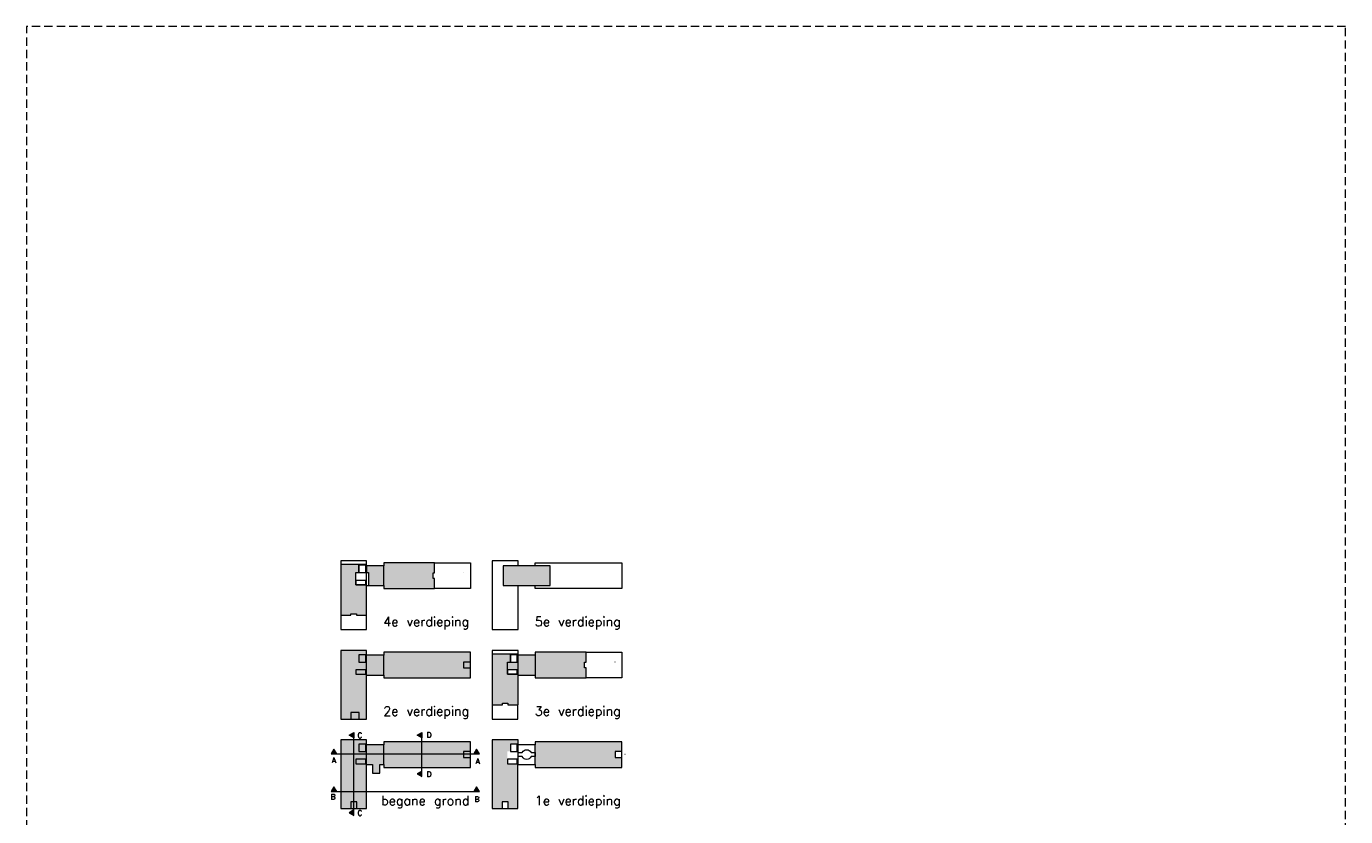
# Model space of a CAD drawing. Header units: millimetres. Extents: x -3350 to 1628655, y -3400 to 242269.
# Tile 40 of 73: x 457064 to 506796, y 212460 to 242269. Entities that reach past the tile are written whole.
import ezdxf

# ---------------------------------------------------------------- set-up
doc = ezdxf.new("R2010")
doc.units = ezdxf.units.MM
doc.header["$MEASUREMENT"] = 0
doc.linetypes.add('B0703', pattern=[468.700004, 312.5, -156.200004])
for name, color, linetype in [('0 2D arcering', 7, 'Continuous'), ('99 2D tek aankleding 2D arcering', 7, 'Continuous'), ('Demolished_0', 7, 'Continuous'), ('Z Ruimtebenaming fase 1', 7, 'Continuous')]:
    doc.layers.add(name, color=color, linetype=linetype)

msp = doc.modelspace()

# ---------------------------------------------------------------- hatches: boundary and pattern name
at = {"layer": '0 2D arcering', "linetype": 'Continuous', "lineweight": 0}
for points in [[(469407.7, 215638.3), (469407.7, 215432.1), (469229.1, 215535.2)], [(471967.9, 215638.3), (471967.9, 215432.1), (471789.3, 215535.2)], [(468556.2, 214828.6), (468762.4, 214828.6), (468659.3, 215007.1)], [(473932.9, 214828.6), (474139.1, 214828.6), (474036, 215007.1)], [(471967.9, 213970.2), (471967.9, 214176.4), (471789.3, 214073.3)], [(468556.2, 213404.3), (468762.4, 213404.3), (468659.3, 213582.8)], [(473932.9, 213404.3), (474139.1, 213404.3), (474036, 213582.8)], [(469407.7, 212504.4), (469407.7, 212710.6), (469229.1, 212607.5)]]:
    msp.add_hatch(color=9, dxfattribs=at).paths.add_polyline_path(points)
at = {"layer": '99 2D tek aankleding 2D arcering', "linetype": 'Continuous', "lineweight": 0, "true_color": 0xb07cd8}
for points in [[(468915.6, 221967.5), (468915.6, 220053.5), (469293.6, 220053.5), (469293.6, 220109.7), (469506.6, 220109.7), (469506.6, 220053.5), (469881.6, 220053.5), (469881.6, 221175.5), (469887.6, 221175.5), (469887.6, 221205.5), (469482.6, 221205.5), (469482.6, 221666.7), (469601.1, 221666.7), (469601.1, 221967.5)], [(469887.6, 221666.7), (469962.6, 221666.7), (469962.6, 221175.7), (469961.8, 221175.5), (470535.6, 221175.5), (470535.6, 221066), (472449.6, 221066), (472449.6, 221444), (472393.4, 221444), (472393.4, 221657), (472449.6, 221657), (472449.6, 222035), (470535.6, 222035), (470535.6, 221925.5), (469887.6, 221925.5)], [(474627.9, 218592.5), (474627.9, 216678.5), (475005.9, 216678.5), (475005.9, 216734.7), (475218.9, 216734.7), (475218.9, 216678.5), (475596.9, 216678.5), (475596.9, 217830.5), (475194.9, 217830.5), (475194.9, 218291.7), (475313.4, 218291.7), (475313.4, 218592.5)], [(474627.9, 212763.5), (475003.6, 212763.5), (475003.6, 213015.5), (475228.6, 213015.5), (475228.6, 212763.5), (475593.9, 212763.5), (475593.9, 214455.5), (475194.9, 214455.5), (475194.9, 214916.7), (475313.4, 214916.7), (475313.4, 215190.5), (475596.9, 215190.5), (475596.9, 215352.5), (474627.9, 215352.5)], [(476247.9, 214428.5), (476247.9, 214316), (479511.9, 214316), (479511.9, 214691.7), (479259.9, 214691.7), (479259.9, 214916.7), (479511.9, 214916.7), (479511.9, 215285), (476247.9, 215285), (476247.9, 215172.5), (476247.9, 214879.2)]]:
    msp.add_hatch(color=203, dxfattribs=at).paths.add_polyline_path(points)
at = {"layer": '99 2D tek aankleding 2D arcering', "linetype": 'Continuous', "lineweight": 0, "true_color": 0xd1d7d8}
for points in [[(476803.6, 221925.5), (475041.1, 221925.5), (475041.1, 221175.5), (476803.6, 221175.5)], [(469884.6, 218727.5), (468915.6, 218727.5), (468915.6, 216138.5), (469291.4, 216138.5), (469606.4, 216138.5), (469881.6, 216138.5), (469881.6, 217800.5), (470535.6, 217800.5), (470535.6, 217691), (473799.6, 217691), (473799.6, 218066.7), (473799.6, 218291.7), (473799.6, 218294.1), (473799.6, 218660), (470535.6, 218660), (470535.6, 218550.5), (469884.6, 218550.5)], [(478161.9, 218069), (478105.6, 218069), (478105.6, 218282), (478161.9, 218282), (478161.9, 218660), (476247.9, 218660), (476247.9, 218550.5), (475596.9, 218550.5), (475596.9, 218592.5), (475313.4, 218592.5), (475313.4, 218565.5), (475569.9, 218565.5), (475569.9, 218291.7), (475313.4, 218291.7), (475194.9, 218291.7), (475194.9, 217996.5), (475569.9, 217996.5), (475569.9, 217830.5), (475596.9, 217830.5), (475596.9, 217800.5), (476247.9, 217800.5), (476247.9, 217691), (478161.9, 217691)], [(468915.6, 212763.5), (469881.6, 212763.5), (469881.6, 214428.5), (470112.7, 214428.5), (470112.6, 214103), (470382.6, 214103), (470382.6, 214428.5), (470535.6, 214428.5), (470535.6, 214316), (473799.6, 214316), (473799.6, 215285), (470535.6, 215285), (470535.6, 215172.5), (469884.6, 215172.5), (469884.6, 215352.5), (468915.6, 215352.5)]]:
    msp.add_hatch(color=254, dxfattribs=at).paths.add_polyline_path(points)

# ---------------------------------------------------------------- linework, layer by layer
at = {"color": 9, "linetype": 'Continuous', "lineweight": 0}
for p, q in [((469887.6, 221178.5), (469887.6, 221922.5)), ((470535.6, 221175.5), (470535.6, 221925.5)), ((469887.6, 217803.5), (469887.6, 218547.5)), ((470535.6, 217803.5), (470535.6, 218547.5)), ((475599.9, 217803.5), (475599.9, 218547.5)), ((476259.9, 217800.5), (476259.9, 218548.2)), ((469407.7, 212607.5), (469407.7, 215535.2)), ((471967.9, 214009.3), (471967.9, 215535.2)), ((469887.6, 214428.5), (469887.6, 215172.5)), ((470535.6, 214428.5), (470535.6, 215172.5)), ((475599.9, 214428.5), (475599.9, 215172.5)), ((476247.9, 214428.5), (476247.9, 215172.5)), ((468662, 214828.6), (474052.8, 214828.6)), ((468827.5, 214828.6), (473881.9, 214828.6)), ((468662, 213404.3), (474052.8, 213404.3))]:
    msp.add_line(p, q, dxfattribs=at)
at = {"color": 1, "linetype": 'B0703', "lineweight": 0, "flags": 128}
msp.add_lwpolyline([(506796, 242269), (457063.5, 242269), (457063.5, 181202.7), (506796, 181202.7)], close=True, dxfattribs=at)
at = {"color": 9, "linetype": 'Continuous', "lineweight": 0}
for points in [[(469884.6, 221967.5), (469884.6, 222102.5), (468915.6, 222102.5), (468915.6, 221967.5)], [(472449.6, 222035), (473799.6, 222035), (473799.6, 221066), (472449.6, 221066)], [(475596.9, 221925.5), (475596.9, 222102.5), (474627.9, 222102.5), (474627.9, 219513.5), (475596.9, 219513.5), (475596.9, 221175.5)], [(476247.9, 221925.5), (476247.9, 222035), (479511.9, 222035), (479511.9, 221066), (476247.9, 221066), (476247.9, 221175.5)], [(468915.6, 220053.5), (468915.6, 219513.5), (469881.6, 219513.5), (469881.6, 220053.5)], [(475596.9, 218592.5), (475596.9, 218727.5), (474627.9, 218727.5), (474627.9, 218592.5)], [(478161.9, 218660), (479511.9, 218660), (479511.9, 217691), (478161.9, 217691)], [(474627.9, 216678.5), (474627.9, 216138.5), (475593.9, 216138.5), (475593.9, 216678.5)]]:
    msp.add_lwpolyline(points, dxfattribs=at)
for points in [[(468915.6, 220053.5), (469293.6, 220053.5), (469293.6, 220109.7), (469506.6, 220109.7), (469506.6, 220053.5), (469881.6, 220053.5), (469881.6, 221175.5), (470535.6, 221175.5), (470535.6, 221066), (472449.6, 221066), (472449.6, 221444), (472393.4, 221444), (472393.4, 221657), (472449.6, 221657), (472449.6, 222035), (470535.6, 222035), (470535.6, 221925.5), (469884.6, 221925.5), (469884.6, 221967.5), (468915.6, 221967.5)], [(469601.1, 221666.7), (469857.6, 221666.7), (469857.6, 221940.5), (469601.1, 221940.5)], [(475041.1, 221175.5), (476803.6, 221175.5), (476803.6, 221925.5), (475041.1, 221925.5)], [(469482.6, 221205.5), (469857.6, 221205.5), (469857.6, 221371.5), (469482.6, 221371.5)], [(468915.6, 216138.5), (469881.6, 216138.5), (469881.6, 217800.5), (470535.6, 217800.5), (470535.6, 217691), (473799.6, 217691), (473799.6, 218660), (470535.6, 218660), (470535.6, 218550.5), (469884.6, 218550.5), (469884.6, 218727.5), (468915.6, 218727.5)], [(469601.1, 218291.7), (469857.6, 218291.7), (469857.6, 218565.5), (469601.1, 218565.5)], [(474627.9, 216678.5), (475005.9, 216678.5), (475005.9, 216734.7), (475218.9, 216734.7), (475218.9, 216678.5), (475596.9, 216678.5), (475596.9, 217800.5), (476247.9, 217800.5), (476247.9, 217691), (478161.9, 217691), (478161.9, 218069), (478105.6, 218069), (478105.6, 218282), (478161.9, 218282), (478161.9, 218660), (476247.9, 218660), (476247.9, 218550.5), (475596.9, 218550.5), (475596.9, 218592.5), (474627.9, 218592.5)], [(475313.4, 218291.7), (475569.9, 218291.7), (475569.9, 218565.5), (475313.4, 218565.5)], [(469482.6, 217830.5), (469857.6, 217830.5), (469857.6, 217996.5), (469482.6, 217996.5)], [(473547.6, 218066.7), (473799.6, 218066.7), (473799.6, 218291.7), (473547.6, 218291.7)], [(475194.9, 217830.5), (475569.9, 217830.5), (475569.9, 217996.5), (475194.9, 217996.5)], [(469291.4, 216138.5), (469606.4, 216138.5), (469606.4, 216390.5), (469291.4, 216390.5)], [(468915.6, 212763.5), (469881.6, 212763.5), (469881.6, 214428.5), (470112.7, 214428.5), (470112.6, 214103), (470382.6, 214103), (470382.6, 214428.5), (470535.6, 214428.5), (470535.6, 214316), (473799.6, 214316), (473799.6, 215285), (470535.6, 215285), (470535.6, 215172.5), (469884.6, 215172.5), (469884.6, 215352.5), (468915.6, 215352.5)], [(474627.9, 212763.5), (475593.9, 212763.5), (475593.9, 214428.5), (476247.9, 214428.5), (476247.9, 214316), (479511.9, 214316), (479511.9, 215285), (476247.9, 215285), (476247.9, 215172.5), (475596.9, 215172.5), (475596.9, 215352.5), (474627.9, 215352.5)], [(469601.1, 214916.7), (469857.6, 214916.7), (469857.6, 215190.5), (469601.1, 215190.5)], [(473547.6, 214691.7), (473799.6, 214691.7), (473799.6, 214916.7), (473547.6, 214916.7)], [(475313.4, 214916.7), (475569.9, 214916.7), (475569.9, 215190.5), (475313.4, 215190.5)], [(479259.9, 214691.7), (479511.9, 214691.7), (479511.9, 214916.7), (479259.9, 214916.7)], [(469482.6, 214455.5), (469857.6, 214455.5), (469857.6, 214621.5), (469482.6, 214621.5)], [(475194.9, 214455.5), (475569.9, 214455.5), (475569.9, 214621.5), (475194.9, 214621.5)], [(469291.4, 212763.5), (469516.4, 212763.5), (469516.4, 213015.5), (469291.4, 213015.5)], [(475003.6, 212763.5), (475228.6, 212763.5), (475228.6, 213015.5), (475003.6, 213015.5)]]:
    msp.add_lwpolyline(points, close=True, dxfattribs=at)
msp.add_lwpolyline([(475599.9, 214879.2), (475756.4, 214879.2, -0.6343582), (476088.4, 214879.2), (476247.9, 214879.2), (476247.9, 214721.7), (476088.4, 214721.7, -0.6309128), (475756.4, 214721.7), (475599.9, 214721.7)], format="xyb", close=True, dxfattribs=at)
at = {"layer": '0 2D arcering', "color": 9, "linetype": 'Continuous', "lineweight": 0, "flags": 128}
for points in [[(469407.7, 215638.3), (469407.7, 215432.1), (469229.1, 215535.2)], [(471967.9, 215638.3), (471967.9, 215432.1), (471789.3, 215535.2)], [(468556.2, 214828.6), (468762.4, 214828.6), (468659.3, 215007.1)], [(473932.9, 214828.6), (474139.1, 214828.6), (474036, 215007.1)], [(471967.9, 213970.2), (471967.9, 214176.4), (471789.3, 214073.3)], [(468556.2, 213404.3), (468762.4, 213404.3), (468659.3, 213582.8)], [(473932.9, 213404.3), (474139.1, 213404.3), (474036, 213582.8)], [(469407.7, 212504.4), (469407.7, 212710.6), (469229.1, 212607.5)]]:
    msp.add_lwpolyline(points, close=True, dxfattribs=at)
at = {"layer": '99 2D tek aankleding 2D arcering', "color": 9, "linetype": 'Continuous', "lineweight": 0, "flags": 128}
for points in [[(468915.6, 221967.5), (468915.6, 220053.5), (469293.6, 220053.5), (469293.6, 220109.7), (469506.6, 220109.7), (469506.6, 220053.5), (469881.6, 220053.5), (469881.6, 221175.5), (469887.6, 221175.5), (469887.6, 221205.5), (469482.6, 221205.5), (469482.6, 221666.7), (469601.1, 221666.7), (469601.1, 221967.5)], [(469887.6, 221666.7), (469962.6, 221666.7), (469962.6, 221175.7), (469961.8, 221175.5), (470535.6, 221175.5), (470535.6, 221066), (472449.6, 221066), (472449.6, 221444), (472393.4, 221444), (472393.4, 221657), (472449.6, 221657), (472449.6, 222035), (470535.6, 222035), (470535.6, 221925.5), (469887.6, 221925.5)], [(474627.9, 218592.5), (474627.9, 216678.5), (475005.9, 216678.5), (475005.9, 216734.7), (475218.9, 216734.7), (475218.9, 216678.5), (475596.9, 216678.5), (475596.9, 217830.5), (475194.9, 217830.5), (475194.9, 218291.7), (475313.4, 218291.7), (475313.4, 218592.5)]]:
    msp.add_lwpolyline(points, close=True, dxfattribs=at)
at = {"layer": 'Demolished_0', "color": 1, "linetype": 'Continuous', "lineweight": 0}
for p, q in [((473547.6, 221659.2), (473536.4, 221659.2)), ((473547.6, 218284.2), (473536.4, 218284.2)), ((479259.9, 218284.2), (479248.6, 218284.2)), ((473547.6, 214909.2), (473536.4, 214909.2)), ((479637.1, 214803.3), (479622.1, 214803.3))]:
    msp.add_line(p, q, dxfattribs=at)

# ---------------------------------------------------------------- texts
at = {"color": 2, "linetype": 'Continuous', "lineweight": 0, "char_height": 200, "attachment_point": 8}
for s, insert in [('\\A1;{\\pqc;\\Ftxt.shx;C}', (469636.8, 215424.7)), ('\\A1;{\\pqc;\\Ftxt.shx;D}', (472246.4, 215440.6)), ('\\A1;{\\pqc;\\Ftxt.shx;A}', (468654.8, 214485.4)), ('\\A1;{\\pqc;\\Ftxt.shx;A}', (474081.6, 214447.3)), ('\\A1;{\\pqc;\\Ftxt.shx;D}', (472246.4, 213961.9)), ('\\A1;{\\pqc;\\Ftxt.shx;B}', (468626, 213111.5)), ('\\A1;{\\pqc;\\Ftxt.shx;B}', (474052.8, 213019.5)), ('\\A1;{\\pqc;\\Ftxt.shx;C}', (469636.8, 212495.9))]:
    msp.add_mtext(s, dxfattribs=dict(at, insert=insert))
at = {"layer": 'Z Ruimtebenaming fase 1', "color": 9, "linetype": 'Continuous', "lineweight": 0, "char_height": 350, "attachment_point": 8}
for s, insert in [('\\A1;{\\pqc;\\Ftxt.shx;4\\Ftxt.shx;e verdieping}', (472136.3, 219523.8)), ('\\A1;{\\pqc;\\Ftxt.shx;5\\Ftxt.shx;e verdieping}', (477848.6, 219523.8)), ('\\A1;{\\pqc;\\Ftxt.shx;2\\Ftxt.shx;e verdieping}', (472136.3, 216148.8)), ('\\A1;{\\pqc;\\Ftxt.shx;3\\Ftxt.shx;e verdieping}', (477848.6, 216148.8)), ('\\A1;{\\pqc;\\Ftxt.shx;begane grond}', (472100.7, 212773.8)), ('\\A1;{\\pqc;\\Ftxt.shx;1e verdieping}', (477848.6, 212773.8))]:
    msp.add_mtext(s, dxfattribs=dict(at, insert=insert))

doc.saveas('drawing.dxf')
